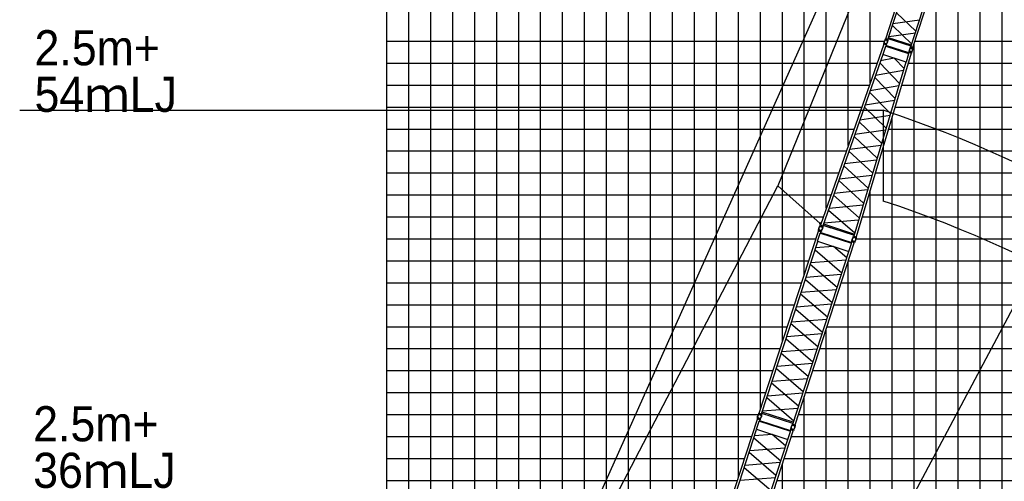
# Model space of a CAD drawing. Extents: x -441179 to 62702, y -334860 to 51651.
# Tile 49 of 68: x -163082 to -118270, y -231285 to -210268. Entities that reach past the tile are written whole.
import ezdxf

# ---------------------------------------------------------------- set-up
doc = ezdxf.new("R2010")
doc.units = 0
doc.layers.get('0').update_dxf_attribs({"linetype": 'CONTINUOUS'})

msp = doc.modelspace()

# ---------------------------------------------------------------- linework, layer by layer
at = {"color": 14, "linetype": 'Continuous'}
for p, q in [((-146372.192684, -262500.763118), (-146372.192684, -174245.002408)), ((-136372.192684, -249572.148035), (-136372.192684, -174245.002408)), ((-126372.192684, -218855.771428), (-126372.192684, -174245.002408)), ((-146372.192684, -214245.002408), (-124756.490323, -214245.002408)), ((-123239.712441, -214245.002408), (-31372.192684, -214245.002408)), ((-146372.192684, -224245.002408), (-128142.9461, -224245.002408)), ((-126372.192684, -314245.002408), (-126372.192684, -224342.768256)), ((-126340.426728, -224245.002408), (-31372.192684, -224245.002408))]:
    msp.add_line(p, q, dxfattribs=at)
at = {"color": 252, "linetype": 'Continuous'}
for p, q in [((-145372.192684, -263038.65278), (-145372.192684, -174245.002408)), ((-144372.192684, -263598.93724), (-144372.192684, -174245.002408)), ((-143372.192684, -264159.2217), (-143372.192684, -174245.002408)), ((-142372.192684, -264719.50616), (-142372.192684, -174245.002408)), ((-141372.192684, -264989.523818), (-141372.192684, -174245.002408)), ((-140372.192684, -263055.662209), (-140372.192684, -174245.002408)), ((-139372.192684, -258805.190649), (-139372.192684, -174245.002408)), ((-138372.192684, -255727.503362), (-138372.192684, -174245.002408)), ((-137372.192684, -252649.84065), (-137372.192684, -174245.002408)), ((-135372.192684, -246494.455421), (-135372.192684, -174245.002408)), ((-134372.192684, -243416.860654), (-134372.192684, -174245.002408)), ((-133372.192684, -240339.168039), (-133372.192684, -174245.002408)), ((-132372.192684, -237261.475424), (-132372.192684, -174245.002408)), ((-131372.192684, -234183.739406), (-131372.192684, -174245.002408)), ((-130372.192684, -231106.046791), (-130372.192684, -174245.002408)), ((-129372.192684, -228028.354176), (-129372.192684, -174245.002408)), ((-128372.192684, -224950.552926), (-128372.192684, -174245.002408)), ((-127372.192684, -221872.860311), (-127372.192684, -174245.002408)), ((-125372.192684, -216002.047171), (-125372.192684, -174245.002408)), ((-124372.192684, -213148.322914), (-124372.192684, -174245.002408)), ((-118372.192684, -279245.002408), (-118372.192684, -199053.593837)), ((-119372.192684, -279245.002408), (-119372.192684, -202131.286451)), ((-120372.192684, -314245.002408), (-120372.192684, -205208.979066)), ((-121372.192684, -314245.002408), (-121372.192684, -208286.547077)), ((-146372.192684, -211245.002408), (-123705.232482, -211245.002408)), ((-122372.192684, -314245.002408), (-122372.192684, -211364.239692)), ((-122340.327608, -211245.002408), (-68372.192684, -211245.002408)), ((-146372.192684, -212245.002408), (-124055.651762, -212245.002408)), ((-122640.122553, -212245.002408), (-31372.192684, -212245.002408)), ((-146372.192684, -213245.002408), (-124406.071042, -213245.002408)), ((-122939.917497, -213245.002408), (-31372.192684, -213245.002408)), ((-123372.192684, -314245.002408), (-123372.192684, -214686.905265)), ((-146372.192684, -215245.002408), (-125106.909603, -215245.002408)), ((-123539.507386, -215245.002408), (-31372.192684, -215245.002408)), ((-146372.192684, -216245.002408), (-125457.328883, -216245.002408)), ((-123839.30233, -216245.002408), (-31372.192684, -216245.002408)), ((-146372.192684, -217245.002408), (-125807.748163, -217245.002408)), ((-124139.097274, -217245.002408), (-31372.192684, -217245.002408)), ((-124372.192684, -314245.002408), (-124372.192684, -218022.518553)), ((-146372.192684, -218245.002408), (-126158.167443, -218245.002408)), ((-124438.892219, -218245.002408), (-31372.192684, -218245.002408)), ((-146372.192684, -219245.002408), (-126508.586724, -219245.002408)), ((-124715.833038, -219245.002408), (-31372.192684, -219245.002408)), ((-146372.192684, -220245.002408), (-126843.271148, -220245.002408)), ((-125040.751776, -220245.002408), (-31372.192684, -220245.002408)), ((-146372.192684, -221245.002408), (-127168.189886, -221245.002408)), ((-125372.192684, -314245.002408), (-125372.192684, -221265.075641)), ((-125365.670514, -221245.002408), (-31372.192684, -221245.002408)), ((-146372.192684, -222245.002408), (-127493.108624, -222245.002408)), ((-125690.589252, -222245.002408), (-31372.192684, -222245.002408)), ((-146372.192684, -223245.002408), (-127818.027362, -223245.002408)), ((-126015.50799, -223245.002408), (-31372.192684, -223245.002408)), ((-146372.192684, -225245.002408), (-128467.864838, -225245.002408)), ((-126665.345466, -225245.002408), (-31372.192684, -225245.002408)), ((-146372.192684, -226245.002408), (-128792.783576, -226245.002408)), ((-126990.264204, -226245.002408), (-31372.192684, -226245.002408)), ((-146372.192684, -227245.002408), (-129117.702314, -227245.002408)), ((-127372.192684, -314245.002408), (-127372.192684, -227420.460871)), ((-127315.182942, -227245.002408), (-31372.192684, -227245.002408)), ((-146372.192684, -228245.002408), (-129442.585754, -228245.002408)), ((-127640.066382, -228245.002408), (-31372.192684, -228245.002408)), ((-146372.192684, -229245.002408), (-129767.504492, -229245.002408)), ((-127964.98512, -229245.002408), (-31372.192684, -229245.002408)), ((-146372.192684, -230245.002408), (-130092.42323, -230245.002408)), ((-128289.903858, -230245.002408), (-31372.192684, -230245.002408)), ((-128372.192684, -314245.002408), (-128372.192684, -230498.262121)), ((-146372.192684, -231245.002408), (-130417.341968, -231245.002408)), ((-128614.822595, -231245.002408), (-56372.192684, -231245.002408))]:
    msp.add_line(p, q, dxfattribs=at)
at = {"color": 151, "linetype": 'Continuous'}
for p, q in [((-149598.318623, -260805.149367), (-113588.87768, -180251.683162)), ((-113316.394688, -180254.723309), (-128579.025233, -217839.565377)), ((-98185.04742, -186348.187308), (-140391.918855, -265727.767437)), ((-123777.645995, -214392.789055), (-123777.645995, -218523.12112)), ((-150752.035333, -260304.536144), (-128576.937846, -217835.569457)), ((-126650.951104, -219551.90853), (-128579.025233, -217839.565377))]:
    msp.add_line(p, q, dxfattribs=at)
at = {"color": 13, "linetype": 'Continuous'}
for p, q in [((-123666.82748, -211136.664193), (-120966.651336, -202826.352019)), ((-123570.200963, -211168.059959), (-120870.02482, -202857.747785)), ((-122525.563258, -211507.482324), (-119825.387115, -203197.17015)), ((-122428.936045, -211538.878316), (-119728.759902, -203228.566142)), ((-122294.275561, -210795.64989), (-123174.820167, -209951.19973)), ((-123363.318853, -210531.340654), (-122482.774247, -211375.790813)), ((-122130.182333, -210290.621504), (-123338.913098, -210456.227017)), ((-123527.412283, -211036.370005), (-122318.681911, -210870.764546)), ((-123686.688799, -211168.032027), (-123725.448841, -211242.179345)), ((-123691.458172, -211166.508291), (-123681.571316, -211136.079588)), ((-123567.821973, -211206.680009), (-123691.458172, -211166.508291)), ((-123557.935117, -211176.251306), (-123681.571316, -211136.079588)), ((-123570.200963, -211168.059959), (-123666.82748, -211136.664193)), ((-123660.168363, -211143.033808), (-123658.931091, -211139.225867)), ((-123572.564172, -211205.114192), (-123584.789138, -211287.882842)), ((-123579.328318, -211169.300254), (-123578.091047, -211165.492312)), ((-123567.821973, -211206.680009), (-123557.935117, -211176.251306)), ((-122515.980769, -211477.990368), (-123560.618474, -211138.568003)), ((-122500.95999, -211431.761029), (-123545.597696, -211092.338665)), ((-122550.19186, -211537.327101), (-122540.305005, -211506.898397)), ((-122416.667413, -211547.070568), (-122540.305005, -211506.898397)), ((-122428.936045, -211538.878316), (-122525.563258, -211507.482324)), ((-122518.904605, -211513.851788), (-122517.667334, -211510.043847)), ((-122545.420807, -211538.848543), (-122584.180848, -211612.995861)), ((-122426.554268, -211577.499271), (-122550.19186, -211537.327101)), ((-122431.300449, -211575.935075), (-122443.525471, -211658.704102)), ((-122438.064561, -211540.118233), (-122436.827289, -211536.310292)), ((-122426.554268, -211577.499271), (-122416.667413, -211547.070568))]:
    msp.add_line(p, q, dxfattribs=at)
at = {"color": 15, "linetype": 'Continuous'}
for p, q in [((-123753.902616, -211383.89355), (-126641.003478, -219622.883312)), ((-123676.784923, -211483.223682), (-123805.715113, -211851.154893)), ((-123760.016898, -211377.655063), (-123750.125968, -211347.213821)), ((-123636.386968, -211417.824743), (-123760.016898, -211377.655063)), ((-123645.160016, -211419.18417), (-123753.893697, -211383.85456)), ((-123626.496038, -211387.383502), (-123750.125968, -211347.213821)), ((-123745.395755, -211348.793592), (-123733.171732, -211266.031327)), ((-123743.830444, -211382.816172), (-123745.157131, -211386.60217)), ((-123663.890756, -211476.651186), (-123676.785979, -211483.221645)), ((-123645.172185, -211419.217427), (-123665.60342, -211477.522539)), ((-123663.891253, -211476.649866), (-122631.090673, -211812.226127)), ((-122621.137102, -211783.649404), (-123655.14531, -211447.680762)), ((-123652.593566, -211412.730181), (-123653.920253, -211416.516179)), ((-123636.386968, -211417.824743), (-123626.496038, -211387.383502)), ((-123631.263679, -211385.879046), (-123592.501383, -211311.727414)), ((-123797.468598, -211853.829396), (-126532.274565, -219658.211524)), ((-122503.743332, -211790.094068), (-125010.773034, -220152.575654)), ((-122736.477048, -212198.568815), (-123805.717538, -211851.152545)), ((-122624.520627, -211825.12447), (-122736.477862, -212198.570511)), ((-122631.089821, -211812.227563), (-122624.517589, -211825.126267)), ((-122612.477976, -211754.763702), (-122630.21843, -211813.938993)), ((-122608.874516, -211718.027802), (-122618.765446, -211748.469044)), ((-122495.132962, -211788.639554), (-122618.765446, -211748.469044)), ((-122503.730938, -211790.055865), (-122612.466012, -211754.725802)), ((-122485.242033, -211758.198313), (-122608.874516, -211718.027802)), ((-122604.127153, -211719.608177), (-122591.90313, -211636.845912)), ((-122602.6572, -211753.87051), (-122603.806992, -211757.705772)), ((-122511.260457, -211783.30572), (-122512.41025, -211787.140982)), ((-122485.242033, -211758.198313), (-122495.132962, -211788.639554)), ((-122490.007715, -211756.684317), (-122451.247228, -211682.536147)), ((-122744.725399, -212195.889963), (-125119.507875, -220117.245946)), ((-123037.216811, -213171.527859), (-123930.527561, -212233.543244)), ((-123279.740093, -212022.05255), (-123899.435231, -212144.814194)), ((-122833.252392, -212491.18146), (-123262.365966, -212027.697826)), ((-122860.272063, -212581.306302), (-124134.309, -212815.079165)), ((-124369.178449, -213485.331676), (-123064.098676, -213261.19601)), ((-124165.258759, -212903.401296), (-123241.16955, -213851.835375)), ((-123445.118145, -214532.129251), (-124400.001757, -213573.292909)), ((-123267.939101, -213941.128417), (-124604.046142, -214155.579201)), ((-124838.909591, -214825.814732), (-123471.777681, -214621.055317)), ((-124634.741315, -214243.175172), (-123649.061773, -215212.40677)), ((-123853.002316, -215892.673506), (-124869.49221, -214913.089086)), ((-123675.624863, -215301.010399), (-125073.767882, -215496.035565)), ((-125308.6223, -216166.24533), (-123879.469438, -215980.957555)), ((-125104.239721, -215582.993824), (-124056.939006, -216572.92744)), ((-124260.873694, -217253.174314), (-125338.997798, -216252.928487)), ((-124083.322092, -216660.931076), (-125543.472983, -216836.44412)), ((-125573.75108, -216922.850286), (-124464.804088, -217933.407954)), ((-125806.168787, -217586.106389), (-124670.849815, -218620.696228)), ((-125778.318098, -217506.627351), (-124287.170286, -217340.8891)), ((-124491.028477, -218020.881217), (-126013.162791, -218176.809592)), ((-126043.272847, -218262.7356), (-124872.657791, -219293.849295)), ((-126278.031045, -218932.671076), (-125075.621782, -219970.85898)), ((-126248.003582, -218846.980532), (-124694.882452, -218700.859557)), ((-126606.463867, -219524.300419), (-126649.313621, -219521.983506)), ((-126500.962666, -219568.861523), (-125092.318722, -220026.556336)), ((-126481.738, -219513.99437), (-124898.736677, -219380.838358)), ((-126479.344485, -219186.037837), (-126475.097678, -219187.526)), ((-129422.269481, -228182.36653), (-126728.288409, -219891.120882)), ((-126768.807864, -220357.697093), (-126648.292786, -219986.788728)), ((-126731.759949, -219852.12797), (-126741.650879, -219882.569211)), ((-126603.746044, -219927.377076), (-126741.650879, -219882.569211)), ((-126593.855114, -219896.935834), (-126731.759949, -219852.12797)), ((-126619.582128, -219926.44159), (-126728.288409, -219891.120882)), ((-126727.519345, -219853.517781), (-126714.489654, -219762.622724)), ((-126719.584941, -219893.948802), (-126718.34767, -219890.140861)), ((-126662.579804, -219653.715624), (-126705.464896, -219734.909437)), ((-126632.785659, -219599.415104), (-126667.226408, -219577.13021)), ((-126666.798781, -219652.34647), (-126656.91275, -219621.920306)), ((-126666.798781, -219652.34647), (-126528.900215, -219697.152298)), ((-126656.91275, -219621.920306), (-126519.014185, -219666.726134)), ((-126648.292251, -219986.789858), (-126635.689389, -219980.368366)), ((-126641.007956, -219622.882128), (-126532.27265, -219658.212267)), ((-126637.383146, -219981.227652), (-126619.582128, -219926.44159)), ((-126635.692291, -219980.368248), (-125225.26024, -220438.64405)), ((-126632.29983, -219625.711325), (-126633.62305, -219629.48743)), ((-126628.283274, -219923.614425), (-126627.046002, -219919.806483)), ((-126627.620168, -219951.180207), (-125214.637028, -220410.284906)), ((-126593.855114, -219896.935834), (-126603.746044, -219927.377076)), ((-126598.059913, -219895.535715), (-126555.178171, -219814.348243)), ((-126533.148358, -219695.779239), (-126546.176929, -219786.666487)), ((-126540.978213, -219655.383511), (-126542.301307, -219659.159256)), ((-126528.900215, -219697.152298), (-126519.014185, -219666.726134)), ((-126522.366448, -219630.252207), (-126166.031122, -219746.032231)), ((-126520.975814, -219625.972264), (-125109.696496, -220084.523359)), ((-126164.640488, -219741.752288), (-126166.031122, -219746.032231)), ((-129313.563199, -228217.687238), (-126760.574351, -220360.372315)), ((-127791.874474, -228712.112418), (-125097.893403, -220420.86677)), ((-126768.807864, -220357.697093), (-125339.35468, -220822.153217)), ((-125339.35468, -220822.153217), (-125218.839603, -220451.244853)), ((-125218.841166, -220451.242396), (-125225.260886, -220438.643015)), ((-125224.400006, -220440.332351), (-125206.598988, -220385.546289)), ((-125210.069366, -220346.553753), (-125219.960296, -220376.994995)), ((-125082.057087, -220421.802332), (-125219.960296, -220376.994995)), ((-125072.166157, -220391.36109), (-125210.069366, -220346.553753)), ((-125097.893403, -220420.86677), (-125206.598988, -220385.546289)), ((-125205.830944, -220347.941651), (-125192.802362, -220257.054328)), ((-125197.896216, -220388.373982), (-125196.658945, -220384.566041)), ((-125140.88961, -220148.138507), (-125183.774524, -220229.331983)), ((-125145.123987, -220146.767123), (-125135.237956, -220116.340959)), ((-125145.123987, -220146.767123), (-125007.225422, -220191.572951)), ((-125135.237956, -220116.340959), (-124997.339391, -220161.146787)), ((-125119.507074, -220117.246275), (-125010.772464, -220152.576187)), ((-125110.803039, -220120.074248), (-125111.951954, -220123.906587)), ((-125106.594317, -220418.03968), (-125105.357045, -220414.231738)), ((-125072.166157, -220391.36109), (-125082.057087, -220421.802332)), ((-125076.384936, -220389.963883), (-125033.506842, -220308.78332)), ((-125011.455429, -220190.193893), (-125024.484001, -220281.08114)), ((-125019.477871, -220149.747353), (-125020.626896, -220153.580057)), ((-125007.225422, -220191.572951), (-124997.339391, -220161.146787)), ((-127900.58006, -228676.791937), (-125347.591211, -220819.477014)), ((-126883.569665, -220738.914271), (-125662.002773, -221787.13914)), ((-126059.172366, -220588.270801), (-126855.592972, -220652.810241)), ((-125442.605987, -221111.903236), (-126048.965092, -220591.587323)), ((-127074.98586, -221328.034063), (-125470.586347, -221198.018533)), ((-125881.408657, -222462.403267), (-127102.975734, -221414.178239)), ((-127322.37252, -222089.414143), (-126100.805442, -223137.639171)), ((-125689.992383, -221873.282611), (-127294.391896, -222003.298141)), ((-127513.788703, -222678.534038), (-125909.38919, -222548.518508)), ((-126320.211326, -223812.903298), (-127541.778404, -222764.67827)), ((-127761.175189, -223439.914174), (-126539.608111, -224488.139202)), ((-126128.795227, -223223.782586), (-127733.194496, -223353.798096)), ((-127952.591304, -224029.033993), (-126348.192034, -223899.018483)), ((-126759.014181, -225163.403171), (-127980.581073, -224115.178302)), ((-128199.977752, -224790.413332), (-126978.410674, -225838.63836)), ((-126567.597458, -224574.281041), (-128171.996728, -224704.296552)), ((-128391.393739, -225379.532955), (-126786.994227, -225249.517425)), ((-127197.817021, -226513.903377), (-128419.383901, -225465.678518)), ((-128638.780421, -226140.913363), (-127417.213494, -227189.138262)), ((-127006.400263, -225924.781503), (-128610.799654, -226054.797023)), ((-128830.196691, -226730.033673), (-127225.797498, -226600.018169)), ((-127636.619731, -227864.40273), (-128858.186438, -226816.17802)), ((-127856.025747, -228539.667387), (-129077.59264, -227491.442518)), ((-127445.20331, -227275.281984), (-129049.602336, -227405.297474)), ((-129268.999571, -228080.534141), (-127664.600302, -227950.51863)), ((-132203.371044, -236741.850905), (-129509.389972, -228450.605257)), ((-129512.861511, -228411.612345), (-129522.752441, -228442.053586)), ((-129384.847607, -228486.861451), (-129522.752441, -228442.053586)), ((-129374.956677, -228456.420209), (-129512.861511, -228411.612345)), ((-129400.68369, -228485.925965), (-129509.389972, -228450.605257)), ((-129508.620908, -228413.002156), (-129495.591217, -228322.107099)), ((-129500.686504, -228453.433177), (-129499.449232, -228449.625236)), ((-129443.73393, -228213.197888), (-129486.618025, -228294.389812)), ((-129447.992222, -228211.855978), (-129438.105409, -228181.427405)), ((-129447.992222, -228211.855978), (-129310.087388, -228256.663842)), ((-129438.105409, -228181.427405), (-129300.200574, -228226.23527)), ((-129422.269481, -228182.36653), (-129313.563199, -228217.687238)), ((-129418.484708, -228540.712027), (-129400.68369, -228485.925965)), ((-129414.801826, -228188.998694), (-129413.5638, -228185.188431)), ((-129409.384837, -228483.0988), (-129408.147565, -228479.290858)), ((-129408.72173, -228510.664582), (-127995.738591, -228969.769281)), ((-129374.956677, -228456.420209), (-129384.847607, -228486.861451)), ((-129379.161476, -228455.02009), (-129336.279733, -228373.832618)), ((-129314.287552, -228255.252881), (-129327.316757, -228346.144554)), ((-129323.499927, -228218.664392), (-129322.261901, -228214.854129)), ((-129310.087388, -228256.663842), (-129300.200574, -228226.23527)), ((-127892.559913, -228652.108393), (-129305.543053, -228193.003694)), ((-127873.862779, -228594.564359), (-129286.845919, -228135.459661)), ((-132094.664762, -236777.171613), (-129541.675914, -228919.85669)), ((-130572.976037, -237271.596793), (-127878.994965, -228980.351145)), ((-129549.909426, -228917.181468), (-129429.394349, -228546.273103)), ((-129549.909426, -228917.181468), (-128120.456243, -229381.637592)), ((-129429.393814, -228546.274233), (-129416.790951, -228539.852741)), ((-129416.793854, -228539.852623), (-128006.361802, -228998.128425)), ((-128005.501568, -228999.816726), (-127987.70055, -228945.030664)), ((-127991.170929, -228906.038128), (-128001.061859, -228936.47937)), ((-127863.158649, -228981.286707), (-128001.061859, -228936.47937)), ((-127853.26772, -228950.845465), (-127991.170929, -228906.038128)), ((-127878.994965, -228980.351145), (-127987.70055, -228945.030664)), ((-127986.932507, -228907.426026), (-127973.903924, -228816.538703)), ((-127978.997779, -228947.858357), (-127977.760507, -228944.050416)), ((-127922.045247, -228707.622062), (-127964.929127, -228788.813581)), ((-127926.30164, -228706.281761), (-127916.414826, -228675.853188)), ((-127926.30164, -228706.281761), (-127788.398431, -228751.089098)), ((-127916.414826, -228675.853188), (-127778.511617, -228720.660525)), ((-127900.58006, -228676.791937), (-127791.874474, -228712.112418)), ((-127893.112405, -228683.424101), (-127891.874379, -228679.613837)), ((-127887.695879, -228977.524055), (-127886.458608, -228973.716113)), ((-127853.26772, -228950.845465), (-127863.158649, -228981.286707)), ((-127857.486498, -228949.448258), (-127814.608404, -228868.267695)), ((-127792.619195, -228749.675496), (-127805.648427, -228840.56735)), ((-127801.810737, -228713.089723), (-127800.572711, -228709.27946)), ((-127788.398431, -228751.089098), (-127778.511617, -228720.660525)), ((-130681.681622, -237236.276312), (-128128.692774, -229378.961389)), ((-129664.671228, -229298.398646), (-128443.104335, -230346.623515)), ((-128840.273928, -229147.755176), (-129636.694535, -229212.294616)), ((-128223.70755, -229671.387611), (-128830.066654, -229151.071698)), ((-128120.456243, -229381.637592), (-127999.941165, -229010.729228)), ((-127999.942729, -229010.726771), (-128006.362449, -228998.12739)), ((-129856.087422, -229887.518438), (-128251.687909, -229757.502908)), ((-128662.510219, -231021.887642), (-129884.077297, -229973.662614)), ((-130103.474082, -230648.898518), (-128881.907005, -231697.123546)), ((-128471.093945, -230432.766986), (-130075.493458, -230562.782516)), ((-130294.890266, -231238.018413), (-128690.490753, -231108.002883))]:
    msp.add_line(p, q, dxfattribs=at)
at = {"color": 7, "linetype": 'Continuous'}
msp.add_line((-163081.509855, -214392.789055), (-123777.645995, -214392.789055), dxfattribs=at)
at = {"color": 15, "linetype": 'Continuous'}
msp.add_circle((-126650.931467, -219551.940744), 14.999998, dxfattribs=at)
at = {"color": 13, "linetype": 'Continuous'}
for centre in [(-123658.995964, -211276.952437), (-122517.731743, -211647.770568)]:
    msp.add_arc(centre, 74.999987, 152.402013, 351.598087, dxfattribs=at)
at = {"color": 15, "linetype": 'Continuous'}
for centre, radius, start, end in [((-123658.955447, -211276.952073), 74.999941, 332.401994, 171.598177), ((-122517.702602, -211647.766507), 74.999941, 332.401994, 171.598177), ((-126650.931467, -219551.940744), 29.999979, 86.905034, 237.095102), ((-126630.298524, -219774.617512), 84.999924, 152.15782, 351.84228), ((-126630.359887, -219774.679482), 84.999939, 332.157801, 171.842316), ((-125108.624195, -220269.038014), 84.999924, 152.15782, 351.84228), ((-125108.673252, -220269.103983), 84.999939, 332.157801, 171.842316), ((-129411.484399, -228334.125852), 84.999939, 152.15782, 351.84228), ((-129411.461449, -228334.163857), 84.999939, 332.157801, 171.842316), ((-127889.797763, -228828.550353), 84.999939, 152.15782, 351.84228), ((-127889.774814, -228828.588358), 84.999939, 332.157801, 171.842316)]:
    msp.add_arc(centre, radius, start, end, dxfattribs=at)
at = {"color": 190, "linetype": 'Continuous'}
msp.add_arc((-140702.256336, -265672.517149), 54000.490262, 21.681744, 71.734793, dxfattribs=at)
at = {"color": 220, "linetype": 'Continuous'}
msp.add_arc((-140702.256336, -269802.849213), 54000.490262, 21.681744, 71.734793, dxfattribs=at)

# ---------------------------------------------------------------- texts
at = {"color": 7, "linetype": 'Continuous', "char_height": 1600, "attachment_point": 1, "line_spacing_factor": 0.794286}
for s, insert in [('\\W0.950117;\\A1;2.5m+\\P54ｍLJ', (-162405.090324, -210745.766976)), ('\\W0.950117;\\A1;2.5m+\\P36ｍLJ', (-162466.191433, -227864.778695))]:
    msp.add_mtext(s, dxfattribs=dict(at, insert=insert))

doc.saveas('drawing.dxf')
